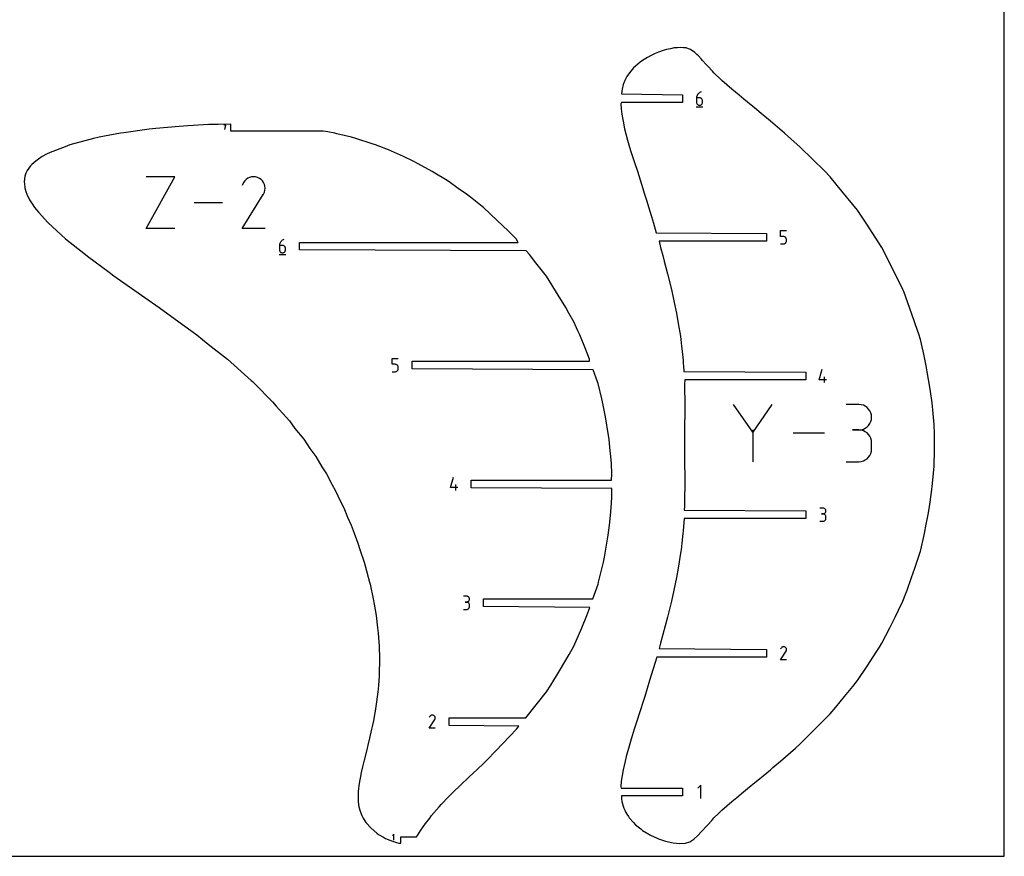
# Model space of a CAD drawing. Extents: x 0 to 600, y 0 to 1200.
# Tile 2 of 7: x 245 to 600, y 0 to 302. Entities that reach past the tile are written whole.
import ezdxf

# ---------------------------------------------------------------- set-up
doc = ezdxf.new("R2010")
doc.units = 0

msp = doc.modelspace()

# ---------------------------------------------------------------- linework, layer by layer
at = {"layer": 'annotation', "color": 1}
for p, q in [((489.1183, 273.712172), (489.094698, 273.38773)), ((489.094698, 273.38773), (489.094698, 271.792346)), ((490.160595, 273.38773), (489.094698, 273.38773)), ((489.187188, 274.023897), (489.1183, 273.712172)), ((489.298486, 274.31904), (489.187188, 274.023897)), ((489.449317, 274.593736), (489.298486, 274.31904)), ((489.636805, 274.844121), (489.449317, 274.593736)), ((489.858074, 275.066329), (489.636805, 274.844121)), ((490.110247, 275.256495), (489.858074, 275.066329)), ((490.390449, 275.410755), (490.110247, 275.256495)), ((490.352299, 273.370622), (490.160595, 273.38773)), ((490.532686, 273.321282), (490.352299, 273.370622)), ((490.695801, 275.525244), (490.390449, 275.410755)), ((490.698756, 273.242685), (490.532686, 273.321282)), ((490.695801, 275.525244), (490.695801, 275.525244)), ((490.847508, 273.137807), (490.698756, 273.242685)), ((488.961197, 270.125244), (491.361197, 270.125244)), ((489.094698, 271.792346), (489.094698, 271.792346)), ((489.094698, 271.792346), (489.111907, 271.6006)), ((489.111907, 271.6006), (489.161509, 271.420102)), ((489.161509, 271.420102), (489.240467, 271.253873)), ((489.240467, 271.253873), (489.345744, 271.104931)), ((489.345744, 271.104931), (489.474302, 270.976297)), ((489.474302, 270.976297), (489.623103, 270.870992)), ((489.623103, 270.870992), (489.789111, 270.792034)), ((489.789111, 270.792034), (489.969287, 270.742445)), ((489.969287, 270.742445), (490.160595, 270.725244)), ((490.160595, 270.725244), (490.352299, 270.742445)), ((490.160595, 270.725244), (490.160595, 270.725244)), ((490.352299, 270.742445), (490.532686, 270.792034)), ((490.532686, 270.792034), (490.698756, 270.870992)), ((490.698756, 270.870992), (490.847508, 270.976297)), ((490.975942, 273.009623), (490.847508, 273.137807)), ((490.847508, 270.976297), (490.975942, 271.104931)), ((491.081057, 272.861108), (490.975942, 273.009623)), ((490.975942, 271.104931), (491.081057, 271.253873)), ((491.159854, 272.695239), (491.081057, 272.861108)), ((491.081057, 271.253873), (491.159854, 271.420102)), ((491.209333, 272.51499), (491.159854, 272.695239)), ((491.159854, 271.420102), (491.209333, 271.6006)), ((491.226493, 272.323338), (491.209333, 272.51499)), ((491.209333, 271.6006), (491.226493, 271.792346)), ((491.226493, 271.792346), (491.226493, 272.323338)), ((491.226493, 272.323338), (491.226493, 272.323338)), ((319.45287, 263.615695), (318.734517, 263.615695)), ((319.093744, 262.000285), (319.45287, 263.615695)), ((319.45287, 262.896328), (319.093744, 262.896328)), ((290.708731, 226.27403), (301.079462, 244.951653)), ((301.079462, 244.951653), (290.708731, 244.951653)), ((328.724981, 244.885622), (328.041987, 244.702386)), ((329.431237, 244.951198), (328.724981, 244.885622)), ((330.144984, 244.895015), (329.431237, 244.951198)), ((330.85045, 244.712978), (330.144984, 244.895015)), ((325.858064, 242.874778), (325.313408, 241.829975)), ((326.290293, 243.487686), (325.858064, 242.874778)), ((326.808871, 243.999321), (326.290293, 243.487686)), ((327.398026, 244.405587), (326.808871, 243.999321)), ((328.041987, 244.702386), (327.398026, 244.405587)), ((331.531864, 244.400988), (330.85045, 244.712978)), ((332.141315, 243.968219), (331.531864, 244.400988)), ((331.531864, 244.400988), (331.531864, 244.400988)), ((332.650882, 243.448899), (332.141315, 243.968219)), ((333.056035, 242.858944), (332.650882, 243.448899)), ((333.352241, 242.21427), (333.056035, 242.858944)), ((333.534971, 241.530794), (333.352241, 242.21427)), ((333.599694, 240.824431), (333.534971, 241.530794)), ((325.301694, 226.273878), (332.966712, 238.613572)), ((332.966712, 238.613572), (332.975875, 238.624911)), ((332.966712, 238.613572), (332.966712, 238.613572)), ((332.975875, 238.624911), (332.984662, 238.636346)), ((332.984662, 238.636346), (332.993131, 238.647974)), ((332.993131, 238.647974), (333.00134, 238.659891)), ((333.00134, 238.659891), (333.009346, 238.672194)), ((333.009346, 238.672194), (333.017208, 238.684978)), ((333.017208, 238.684978), (333.024983, 238.698342)), ((333.024983, 238.698342), (333.032729, 238.71238)), ((333.032729, 238.71238), (333.040504, 238.727189)), ((333.040504, 238.727189), (333.356991, 239.406713)), ((333.040504, 238.727189), (333.040504, 238.727189)), ((333.356991, 239.406713), (333.541877, 240.111099)), ((333.541877, 240.111099), (333.599694, 240.824431)), ((318.297933, 235.612842), (308.085328, 235.612842)), ((301.079462, 226.27403), (290.708731, 226.27403)), ((333.596874, 226.273878), (325.301694, 226.273878)), ((519.338738, 223.401761), (519.338738, 225.539275)), ((519.338738, 225.539275), (521.470533, 225.539275)), ((338.822618, 220.540789), (338.799016, 220.216347)), ((338.799016, 220.216347), (338.799016, 218.620962)), ((339.864914, 220.216347), (338.799016, 220.216347)), ((338.891506, 220.852514), (338.822618, 220.540789)), ((339.002804, 221.147657), (338.891506, 220.852514)), ((339.153635, 221.422353), (339.002804, 221.147657)), ((339.341124, 221.672737), (339.153635, 221.422353)), ((339.562393, 221.894945), (339.341124, 221.672737)), ((339.814566, 222.085112), (339.562393, 221.894945)), ((340.094767, 222.239372), (339.814566, 222.085112)), ((340.056618, 220.199239), (339.864914, 220.216347)), ((340.237005, 220.149899), (340.056618, 220.199239)), ((340.40012, 222.353861), (340.094767, 222.239372)), ((340.403074, 220.071302), (340.237005, 220.149899)), ((340.40012, 222.353861), (340.40012, 222.353861)), ((340.551826, 219.966423), (340.403074, 220.071302)), ((520.404635, 223.401761), (519.338738, 223.401761)), ((519.338738, 220.739275), (520.404635, 220.739275)), ((520.596023, 223.384653), (520.404635, 223.401761)), ((520.404635, 220.739275), (520.595943, 220.756476)), ((520.404635, 220.739275), (520.404635, 220.739275)), ((520.595943, 220.756476), (520.77612, 220.806065)), ((520.776241, 223.335313), (520.596023, 223.384653)), ((520.77612, 220.806065), (520.942127, 220.885023)), ((520.942261, 223.256716), (520.776241, 223.335313)), ((520.942127, 220.885023), (521.090929, 220.990328)), ((521.091053, 223.151838), (520.942261, 223.256716)), ((521.090929, 220.990328), (521.219486, 221.118962)), ((521.219586, 223.023654), (521.091053, 223.151838)), ((521.219486, 221.118962), (521.324763, 221.267904)), ((521.32483, 222.875139), (521.219586, 223.023654)), ((521.324763, 221.267904), (521.403721, 221.434133)), ((521.403756, 222.70927), (521.32483, 222.875139)), ((521.403721, 221.434133), (521.453324, 221.614631)), ((521.453334, 222.529021), (521.403756, 222.70927)), ((521.453324, 221.614631), (521.470533, 221.806377)), ((521.470533, 222.337369), (521.453334, 222.529021)), ((521.470533, 221.806377), (521.470533, 222.337369)), ((521.470533, 222.337369), (521.470533, 222.337369)), ((338.665516, 216.953861), (341.065516, 216.953861)), ((338.799016, 218.620962), (338.799016, 218.620962)), ((338.799016, 218.620962), (338.816225, 218.429217)), ((338.816225, 218.429217), (338.865828, 218.248719)), ((338.865828, 218.248719), (338.944786, 218.082489)), ((338.944786, 218.082489), (339.050063, 217.933548)), ((339.050063, 217.933548), (339.17862, 217.804914)), ((339.17862, 217.804914), (339.327422, 217.699608)), ((339.327422, 217.699608), (339.493429, 217.620651)), ((339.493429, 217.620651), (339.673606, 217.571062)), ((339.673606, 217.571062), (339.864914, 217.553861)), ((339.864914, 217.553861), (340.056618, 217.571062)), ((339.864914, 217.553861), (339.864914, 217.553861)), ((340.056618, 217.571062), (340.237005, 217.620651)), ((340.237005, 217.620651), (340.403074, 217.699608)), ((340.403074, 217.699608), (340.551826, 217.804914)), ((340.68026, 219.838239), (340.551826, 219.966423)), ((340.551826, 217.804914), (340.68026, 217.933548)), ((340.785376, 219.689725), (340.68026, 219.838239)), ((340.68026, 217.933548), (340.785376, 218.082489)), ((340.864173, 219.523856), (340.785376, 219.689725)), ((340.785376, 218.082489), (340.864173, 218.248719)), ((340.913652, 219.343607), (340.864173, 219.523856)), ((340.864173, 218.248719), (340.913652, 218.429217)), ((340.930811, 219.151954), (340.913652, 219.343607)), ((340.913652, 218.429217), (340.930811, 218.620962)), ((340.930811, 218.620962), (340.930811, 219.151954)), ((340.930811, 219.151954), (340.930811, 219.151954)), ((379.455429, 177.362218), (379.455429, 179.499732)), ((379.455429, 179.499732), (381.587224, 179.499732)), ((380.521326, 177.362218), (379.455429, 177.362218)), ((379.455429, 174.699732), (380.521326, 174.699732)), ((380.712713, 177.34511), (380.521326, 177.362218)), ((380.521326, 174.699732), (380.712634, 174.716933)), ((380.521326, 174.699732), (380.521326, 174.699732)), ((380.712634, 174.716933), (380.892811, 174.766522)), ((380.892932, 177.29577), (380.712713, 177.34511)), ((380.892811, 174.766522), (381.058818, 174.845479)), ((381.058952, 177.217173), (380.892932, 177.29577)), ((381.058818, 174.845479), (381.20762, 174.950785)), ((381.207743, 177.112294), (381.058952, 177.217173)), ((381.20762, 174.950785), (381.336177, 175.079419)), ((381.336276, 176.98411), (381.207743, 177.112294)), ((381.336177, 175.079419), (381.441454, 175.22836)), ((381.441521, 176.835596), (381.336276, 176.98411)), ((381.441454, 175.22836), (381.520412, 175.39459)), ((381.520447, 176.669727), (381.441521, 176.835596)), ((381.520412, 175.39459), (381.570015, 175.575088)), ((381.570025, 176.489478), (381.520447, 176.669727)), ((381.570015, 175.575088), (381.587224, 175.766833)), ((381.587224, 176.297825), (381.570025, 176.489478)), ((381.587224, 175.766833), (381.587224, 176.297825)), ((381.587224, 176.297825), (381.587224, 176.297825)), ((533.304145, 171.820408), (534.368537, 175.553306)), ((535.96934, 171.820408), (533.304145, 171.820408)), ((535.170444, 170.753306), (535.170444, 172.885101)), ((509.315952, 152.936635), (502.422535, 162.905457)), ((516.208073, 162.905457), (509.315952, 152.936635)), ((547.597161, 162.880833), (543.00803, 162.880833)), ((548.422527, 162.806749), (547.597161, 162.880833)), ((549.199168, 162.593253), (548.422527, 162.806749)), ((549.914167, 162.253473), (549.199168, 162.593253)), ((550.554605, 161.800542), (549.914167, 162.253473)), ((551.107566, 161.24759), (550.554605, 161.800542)), ((551.560133, 160.607747), (551.107566, 161.24759)), ((551.899388, 159.894144), (551.560133, 160.607747)), ((552.112413, 159.119912), (551.899388, 159.894144)), ((551.560133, 155.979496), (551.899388, 156.695356)), ((551.899388, 156.695356), (552.112413, 157.472593)), ((552.186292, 158.298181), (552.112413, 159.119912)), ((552.112413, 157.472593), (552.186292, 158.298181)), ((552.186292, 158.298181), (552.186292, 158.298181)), ((509.315952, 153.738858), (509.315952, 142.238166)), ((547.597161, 153.70257), (545.299355, 153.70257)), ((545.299355, 153.70257), (547.597161, 153.70257)), ((547.597161, 153.70257), (548.422527, 153.776671)), ((548.422527, 153.628487), (547.597161, 153.70257)), ((547.597161, 153.70257), (547.597161, 153.70257)), ((548.422527, 153.776671), (549.199168, 153.990292)), ((549.199168, 153.41499), (548.422527, 153.628487)), ((549.199168, 153.990292), (549.914167, 154.330409)), ((549.914167, 153.075211), (549.199168, 153.41499)), ((549.914167, 154.330409), (550.554605, 154.783998)), ((550.554605, 152.62228), (549.914167, 153.075211)), ((550.554605, 154.783998), (551.107566, 155.338035)), ((551.107566, 152.069327), (550.554605, 152.62228)), ((551.107566, 155.338035), (551.560133, 155.979496)), ((535.260226, 152.571811), (523.960413, 152.571811)), ((551.560133, 151.429484), (551.107566, 152.069327)), ((551.899388, 150.715882), (551.560133, 151.429484)), ((552.112413, 149.941649), (551.899388, 150.715882)), ((552.186292, 149.119919), (552.112413, 149.941649)), ((552.186292, 146.822113), (552.186292, 149.119919)), ((552.186292, 149.119919), (552.186292, 149.119919)), ((551.899388, 145.225628), (552.112413, 146.000041)), ((552.112413, 146.000041), (552.186292, 146.822113)), ((543.00803, 142.239462), (547.597161, 142.239462)), ((547.597161, 142.239462), (548.422527, 142.313503)), ((547.597161, 142.239462), (547.597161, 142.239462)), ((548.422527, 142.313503), (549.199168, 142.526893)), ((549.199168, 142.526893), (549.914167, 142.866533)), ((549.914167, 142.866533), (550.554605, 143.319326)), ((550.554605, 143.319326), (551.107566, 143.872171)), ((551.107566, 143.872171), (551.560133, 144.511971)), ((551.560133, 144.511971), (551.899388, 145.225628)), ((400.454624, 132.912704), (401.519016, 136.645603)), ((403.119819, 132.912704), (400.454624, 132.912704)), ((402.320923, 131.845603), (402.320923, 133.977398)), ((534.644267, 125.561768), (533.57837, 125.561768)), ((534.835971, 125.544561), (534.644267, 125.561768)), ((535.016358, 125.494973), (534.835971, 125.544561)), ((535.182428, 125.416054), (535.016358, 125.494973)), ((535.33118, 125.310854), (535.182428, 125.416054)), ((535.459614, 125.182422), (535.33118, 125.310854)), ((535.564729, 125.033809), (535.459614, 125.182422)), ((535.643526, 124.868063), (535.564729, 125.033809)), ((535.693005, 124.688236), (535.643526, 124.868063)), ((535.643526, 124.125095), (535.693005, 124.30562)), ((535.710165, 124.497376), (535.693005, 124.688236)), ((535.693005, 124.30562), (535.710165, 124.497376)), ((535.710165, 124.497376), (535.710165, 124.497376)), ((533.57837, 120.767488), (534.644267, 120.767488)), ((534.644267, 123.429973), (534.110566, 123.429973)), ((534.110566, 123.429973), (534.644267, 123.429973)), ((534.644267, 123.429973), (534.835971, 123.447185)), ((534.835971, 123.412766), (534.644267, 123.429973)), ((534.644267, 123.429973), (534.644267, 123.429973)), ((534.644267, 120.767488), (534.835971, 120.784685)), ((534.644267, 120.767488), (534.644267, 120.767488)), ((534.835971, 123.447185), (535.016358, 123.496801)), ((535.016358, 123.363178), (534.835971, 123.412766)), ((534.835971, 120.784685), (535.016358, 120.834248)), ((535.016358, 123.496801), (535.182428, 123.575799)), ((535.182428, 123.284259), (535.016358, 123.363178)), ((535.016358, 120.834248), (535.182428, 120.913135)), ((535.182428, 123.575799), (535.33118, 123.681152)), ((535.33118, 123.179059), (535.182428, 123.284259)), ((535.182428, 120.913135), (535.33118, 121.018303)), ((535.33118, 123.681152), (535.459614, 123.809836)), ((535.459614, 123.050627), (535.33118, 123.179059)), ((535.33118, 121.018303), (535.459614, 121.14671)), ((535.459614, 123.809836), (535.564729, 123.958825)), ((535.564729, 122.902014), (535.459614, 123.050627)), ((535.459614, 121.14671), (535.564729, 121.295313)), ((535.564729, 123.958825), (535.643526, 124.125095)), ((535.643526, 122.736268), (535.564729, 122.902014)), ((535.564729, 121.295313), (535.643526, 121.461071)), ((535.693005, 122.556441), (535.643526, 122.736268)), ((535.643526, 121.461071), (535.693005, 121.640941)), ((535.710165, 122.365581), (535.693005, 122.556441)), ((535.693005, 121.640941), (535.710165, 121.83188)), ((535.710165, 121.83188), (535.710165, 122.365581)), ((535.710165, 122.365581), (535.710165, 122.365581)), ((406.187125, 93.785905), (405.121228, 93.785905)), ((406.378829, 93.768698), (406.187125, 93.785905)), ((406.559216, 93.71911), (406.378829, 93.768698)), ((406.725286, 93.640191), (406.559216, 93.71911)), ((406.874038, 93.53499), (406.725286, 93.640191)), ((407.002472, 93.406559), (406.874038, 93.53499)), ((407.107587, 93.257945), (407.002472, 93.406559)), ((407.186384, 93.0922), (407.107587, 93.257945)), ((407.107587, 92.182962), (407.186384, 92.349231)), ((407.235863, 92.912372), (407.186384, 93.0922)), ((407.186384, 92.349231), (407.235863, 92.529757)), ((407.253023, 92.721512), (407.235863, 92.912372)), ((407.235863, 92.529757), (407.253023, 92.721512)), ((407.253023, 92.721512), (407.253023, 92.721512)), ((405.121228, 88.991624), (406.187125, 88.991624)), ((406.187125, 91.65411), (405.653424, 91.65411)), ((405.653424, 91.65411), (406.187125, 91.65411)), ((406.187125, 91.65411), (406.378829, 91.671321)), ((406.378829, 91.636903), (406.187125, 91.65411)), ((406.187125, 91.65411), (406.187125, 91.65411)), ((406.187125, 88.991624), (406.378829, 89.008821)), ((406.187125, 88.991624), (406.187125, 88.991624)), ((406.378829, 91.671321), (406.559216, 91.720938)), ((406.559216, 91.587315), (406.378829, 91.636903)), ((406.378829, 89.008821), (406.559216, 89.058384)), ((406.559216, 91.720938), (406.725286, 91.799935)), ((406.725286, 91.508396), (406.559216, 91.587315)), ((406.559216, 89.058384), (406.725286, 89.137271)), ((406.725286, 91.799935), (406.874038, 91.905289)), ((406.874038, 91.403196), (406.725286, 91.508396)), ((406.725286, 89.137271), (406.874038, 89.242439)), ((406.874038, 91.905289), (407.002472, 92.033972)), ((407.002472, 91.274764), (406.874038, 91.403196)), ((406.874038, 89.242439), (407.002472, 89.370846)), ((407.002472, 92.033972), (407.107587, 92.182962)), ((407.107587, 91.12615), (407.002472, 91.274764)), ((407.002472, 89.370846), (407.107587, 89.51945)), ((407.186384, 90.960405), (407.107587, 91.12615)), ((407.107587, 89.51945), (407.186384, 89.685208)), ((407.235863, 90.780577), (407.186384, 90.960405)), ((407.186384, 89.685208), (407.235863, 89.865077)), ((407.253023, 90.589718), (407.235863, 90.780577)), ((407.235863, 89.865077), (407.253023, 90.056016)), ((407.253023, 90.056016), (407.253023, 90.589718)), ((407.253023, 90.589718), (407.253023, 90.589718)), ((519.542858, 75.047628), (519.402885, 74.779122)), ((519.653937, 75.20514), (519.542858, 75.047628)), ((519.787208, 75.336626), (519.653937, 75.20514)), ((519.938616, 75.441033), (519.787208, 75.336626)), ((520.104108, 75.517308), (519.938616, 75.441033)), ((520.279632, 75.564399), (520.104108, 75.517308)), ((520.461135, 75.581251), (520.279632, 75.564399)), ((520.644562, 75.566813), (520.461135, 75.581251)), ((520.825861, 75.52003), (520.644562, 75.566813)), ((521.000979, 75.439852), (520.825861, 75.52003)), ((521.157603, 75.328633), (521.000979, 75.439852)), ((521.000979, 75.439852), (521.000979, 75.439852)), ((521.288558, 75.195172), (521.157603, 75.328633)), ((521.392679, 75.043558), (521.288558, 75.195172)), ((521.468801, 74.877882), (521.392679, 75.043558)), ((521.515762, 74.702235), (521.468801, 74.877882)), ((521.532395, 74.520705), (521.515762, 74.702235)), ((521.517536, 74.337384), (521.532395, 74.520705)), ((519.399875, 70.781329), (521.369723, 73.952532)), ((521.369723, 73.952532), (521.372078, 73.955446)), ((521.369723, 73.952532), (521.369723, 73.952532)), ((521.372078, 73.955446), (521.374337, 73.958385)), ((521.374337, 73.958385), (521.376513, 73.961373)), ((521.376513, 73.961373), (521.378623, 73.964435)), ((521.378623, 73.964435), (521.38068, 73.967597)), ((521.38068, 73.967597), (521.382701, 73.970883)), ((521.382701, 73.970883), (521.384699, 73.974317)), ((521.384699, 73.974317), (521.386689, 73.977925)), ((521.386689, 73.977925), (521.388687, 73.98173)), ((521.388687, 73.98173), (521.470022, 74.156363)), ((521.388687, 73.98173), (521.388687, 73.98173)), ((521.470022, 74.156363), (521.517536, 74.337384)), ((521.53167, 70.781329), (519.399875, 70.781329)), ((392.916391, 50.403604), (392.776419, 50.135098)), ((393.027471, 50.561116), (392.916391, 50.403604)), ((393.160741, 50.692603), (393.027471, 50.561116)), ((393.312149, 50.79701), (393.160741, 50.692603)), ((393.477642, 50.873285), (393.312149, 50.79701)), ((393.653166, 50.920375), (393.477642, 50.873285)), ((393.834668, 50.937227), (393.653166, 50.920375)), ((394.018095, 50.922789), (393.834668, 50.937227)), ((394.199395, 50.876007), (394.018095, 50.922789)), ((394.374512, 50.795828), (394.199395, 50.876007)), ((394.531136, 50.68461), (394.374512, 50.795828)), ((394.374512, 50.795828), (394.374512, 50.795828)), ((394.662091, 50.551149), (394.531136, 50.68461)), ((394.766212, 50.399535), (394.662091, 50.551149)), ((394.842335, 50.233859), (394.766212, 50.399535)), ((394.889295, 50.058211), (394.842335, 50.233859)), ((394.843555, 49.512339), (394.89107, 49.693361)), ((394.905928, 49.876681), (394.889295, 50.058211)), ((394.89107, 49.693361), (394.905928, 49.876681)), ((392.773409, 46.137305), (394.743257, 49.308508)), ((394.905203, 46.137305), (392.773409, 46.137305)), ((394.743257, 49.308508), (394.745612, 49.311422)), ((394.743257, 49.308508), (394.743257, 49.308508)), ((394.745612, 49.311422), (394.74787, 49.314361)), ((394.74787, 49.314361), (394.750046, 49.317349)), ((394.750046, 49.317349), (394.752156, 49.320412)), ((394.752156, 49.320412), (394.754214, 49.323574)), ((394.754214, 49.323574), (394.756234, 49.326859)), ((394.756234, 49.326859), (394.758232, 49.330293)), ((394.758232, 49.330293), (394.760223, 49.333901)), ((394.760223, 49.333901), (394.762221, 49.337707)), ((394.762221, 49.337707), (394.843555, 49.512339)), ((394.762221, 49.337707), (394.762221, 49.337707)), ((490.670293, 25.595399), (489.603191, 24.527997)), ((490.670293, 20.795399), (490.670293, 25.595399)), ((379.943755, 7.93366), (379.476701, 7.466474)), ((379.943755, 5.832771), (379.943755, 7.93366))]:
    msp.add_line(p, q, dxfattribs=at)
at = {"layer": 'boundary', "color": 5}
for p, q in [((479.762368, 291.145967), (478.302302, 290.828807)), ((481.003643, 291.396479), (479.762368, 291.145967)), ((482.260632, 291.501181), (481.003643, 291.396479)), ((483.369808, 291.586507), (482.260632, 291.501181)), ((484.394189, 291.481604), (483.369808, 291.586507)), ((485.305034, 291.396479), (484.394189, 291.481604)), ((486.167184, 291.077386), (485.305034, 291.396479)), ((486.911475, 290.828806), (486.167184, 291.077386)), ((471.38537, 287.959479), (469.644484, 286.896262)), ((472.476612, 288.575067), (471.38537, 287.959479)), ((474.184589, 289.362127), (472.476612, 288.575067)), ((475.41132, 289.88713), (474.184589, 289.362127)), ((477.022525, 290.42861), (475.41132, 289.88713)), ((478.302302, 290.828807), (477.022525, 290.42861)), ((487.705497, 290.281249), (486.911475, 290.828806)), ((488.341233, 289.88713), (487.705497, 290.281249)), ((489.166269, 289.086016), (488.341233, 289.88713)), ((489.747058, 288.575066), (489.166269, 289.086016)), ((490.716453, 287.483768), (489.747058, 288.575066)), ((491.282455, 286.896261), (490.716453, 287.483768)), ((466.416249, 284.198457), (464.87508, 282.45287)), ((467.061609, 284.854304), (466.416249, 284.198457)), ((468.754931, 286.233762), (467.061609, 284.854304)), ((469.644484, 286.896262), (468.754931, 286.233762)), ((492.533901, 285.465503), (491.282455, 286.896261)), ((493.101753, 284.854303), (492.533901, 285.465503)), ((494.809015, 283.020746), (493.101753, 284.854303)), ((463.976523, 281.118473), (463.232403, 279.695554)), ((464.87508, 282.45287), (463.976523, 281.118473)), ((495.360269, 282.45287), (494.809015, 283.020746)), ((497.747039, 280.136976), (495.360269, 282.45287)), ((462.656802, 278.184723), (462.246032, 276.587109)), ((463.232403, 279.695554), (462.656802, 278.184723)), ((498.214477, 279.695554), (497.747039, 280.136976)), ((501.77481, 276.587109), (498.214477, 279.695554)), ((462.246032, 276.587109), (461.991901, 274.904026)), ((461.991901, 274.904026), (484.034197, 274.498244)), ((484.034197, 274.498244), (484.034197, 271.752244)), ((504.450534, 274.383695), (501.77481, 276.587109)), ((506.169277, 272.93002), (504.450534, 274.383695)), ((461.99507, 271.752244), (461.856135, 271.201557)), ((461.856135, 271.201557), (461.948358, 269.508076)), ((484.034197, 271.752244), (461.99507, 271.752244)), ((510.651232, 269.216756), (506.169277, 272.93002)), ((461.948358, 269.508076), (462.1579, 267.579021)), ((462.1579, 267.579021), (462.467402, 265.586878)), ((511.600257, 268.425426), (510.651232, 269.216756)), ((515.718802, 265.000906), (511.600257, 268.425426)), ((302.597093, 263.139311), (294.236473, 262.331555)), ((305.722244, 263.319646), (302.597093, 263.139311)), ((313.337428, 263.763911), (305.722244, 263.319646)), ((316.722933, 263.831683), (313.337428, 263.763911)), ((321.240208, 263.92315), (316.722933, 263.831683)), ((321.240208, 261.43499), (321.240208, 263.92315)), ((462.467402, 265.586878), (462.589124, 265.000905)), ((462.589124, 265.000905), (463.162224, 262.205564)), ((520.733231, 260.62958), (515.718802, 265.000906)), ((273.768392, 259.19211), (271.79155, 258.801213)), ((281.454457, 260.659549), (273.768392, 259.19211)), ((282.665113, 260.826172), (281.454457, 260.659549)), ((291.847498, 262.10319), (282.665113, 260.826172)), ((294.236473, 262.331555), (291.847498, 262.10319)), ((354.540553, 261.43499), (321.240208, 261.43499)), ((356.182855, 261.13499), (354.540553, 261.43499)), ((358.785584, 260.659549), (356.182855, 261.13499)), ((359.491885, 260.487236), (358.785584, 260.659549)), ((364.734246, 259.19211), (359.491885, 260.487236)), ((366.273588, 258.801213), (364.734246, 259.19211)), ((463.162224, 262.205564), (463.614268, 260.465606)), ((463.614268, 260.465606), (464.202031, 258.181053)), ((526.483543, 255.621456), (520.733231, 260.62958)), ((261.500711, 255.804728), (256.19165, 253.768781)), ((263.261384, 256.488578), (261.500711, 255.804728)), ((271.79155, 258.801213), (263.261384, 256.488578)), ((372.235546, 256.874715), (366.273588, 258.801213)), ((373.412972, 256.488578), (372.235546, 256.874715)), ((378.02816, 254.667536), (373.412972, 256.488578)), ((464.202031, 258.181053), (464.985538, 255.621456)), ((464.985538, 255.621456), (465.448128, 254.026312)), ((535.319311, 246.937516), (526.483543, 255.621456)), ((253.315518, 252.257476), (251.904072, 251.294742)), ((254.885094, 253.076453), (253.315518, 252.257476)), ((256.19165, 253.768781), (254.885094, 253.076453)), ((380.275016, 253.768781), (378.02816, 254.667536)), ((383.529749, 252.254145), (380.275016, 253.768781)), ((386.944422, 250.645929), (383.529749, 252.254145)), ((465.448128, 254.026312), (466.626648, 250.479083)), ((249.089618, 248.934811), (247.873615, 247.266632)), ((249.554848, 249.359796), (249.089618, 248.934811)), ((250.936959, 250.645929), (249.554848, 249.359796)), ((251.904072, 251.294742), (250.936959, 250.645929)), ((388.785163, 249.663076), (386.944422, 250.645929)), ((393.825034, 246.923975), (388.785163, 249.663076)), ((466.626648, 250.479083), (466.842903, 249.773087)), ((466.842903, 249.773087), (467.810509, 246.937516)), ((246.999202, 245.182754), (246.760705, 243.115033)), ((247.425918, 246.322139), (246.999202, 245.182754)), ((247.873615, 247.266632), (247.425918, 246.322139)), ((394.814186, 246.322138), (393.825034, 246.923975)), ((398.641237, 243.924234), (394.814186, 246.322138)), ((467.810509, 246.937516), (468.287327, 245.368697)), ((468.287327, 245.368697), (469.699541, 240.751775)), ((537.240558, 244.982819), (535.319311, 246.937516)), ((539.822082, 241.825865), (537.240558, 244.982819)), ((246.760705, 243.115033), (246.849516, 242.372435)), ((246.849516, 242.372435), (247.007775, 240.950324)), ((399.920579, 243.115032), (398.641237, 243.924234)), ((403.238521, 240.788324), (399.920579, 243.115032)), ((547.121193, 232.899762), (539.822082, 241.825865)), ((247.007775, 240.950324), (247.434364, 239.614627)), ((247.434364, 239.614627), (247.724251, 238.690148)), ((247.724251, 238.690148), (248.736544, 236.654317)), ((406.209261, 238.690148), (403.238521, 240.788324)), ((407.62634, 237.584993), (406.209261, 238.690148)), ((469.699541, 240.751775), (470.26082, 239.07643)), ((470.26082, 239.07643), (471.143379, 236.124515)), ((248.736544, 236.654317), (249.62366, 235.223194)), ((249.62366, 235.223194), (250.560978, 233.839785)), ((410.639356, 235.223193), (407.62634, 237.584993)), ((411.799091, 234.282516), (410.639356, 235.223193)), ((412.341566, 233.839786), (411.799091, 234.282516)), ((471.143379, 236.124515), (472.192131, 232.899762)), ((250.560978, 233.839785), (251.985814, 232.211297)), ((251.985814, 232.211297), (255.249891, 228.483154)), ((417.23171, 229.232647), (412.341566, 233.839786)), ((472.192131, 232.899762), (472.836947, 230.683422)), ((472.836947, 230.683422), (473.603362, 228.238293)), ((550.240761, 228.238293), (547.121193, 232.899762)), ((255.249891, 228.483154), (258.493903, 225.509574)), ((421.166655, 225.509567), (417.23171, 229.232647)), ((473.603362, 228.238293), (474.543468, 224.812274)), ((555.886954, 219.432999), (550.240761, 228.238293)), ((258.493903, 225.509574), (261.631753, 222.646736)), ((422.491196, 224.207695), (421.166655, 225.509567)), ((424.071079, 222.646736), (422.491196, 224.207695)), ((474.543468, 224.812274), (514.278237, 224.512275)), ((514.278237, 224.512275), (514.278237, 221.766275)), ((261.631753, 222.646736), (268.846935, 216.897238)), ((345.992516, 218.580861), (345.992516, 221.326861)), ((345.992516, 221.326861), (424.777817, 221.326861)), ((424.777817, 221.326861), (424.071079, 222.646736)), ((514.278237, 221.766275), (475.666825, 221.766275)), ((475.666825, 221.766275), (476.137011, 219.432999)), ((268.846935, 216.897238), (269.6047, 216.291668)), ((427.727749, 218.280861), (345.992516, 218.580861)), ((428.885751, 216.897233), (427.727749, 218.280861)), ((431.213802, 213.986468), (428.885751, 216.897233)), ((476.137011, 219.432999), (476.882061, 216.598843)), ((476.882061, 216.598843), (477.459719, 214.528827)), ((558.431534, 214.528826), (555.886954, 219.432999)), ((269.6047, 216.291668), (277.469038, 210.528615)), ((435.042784, 209.171919), (431.213802, 213.986468)), ((477.459719, 214.528827), (478.572843, 209.94055)), ((563.458507, 204.321355), (558.431534, 214.528826)), ((277.469038, 210.528615), (279.154129, 209.295033)), ((478.572843, 209.94055), (480.054083, 204.321355)), ((279.154129, 209.295033), (290.309567, 201.425328)), ((439.270891, 202.274923), (435.042784, 209.171919)), ((441.992079, 197.836058), (439.270891, 202.274923)), ((480.054083, 204.321355), (481.037466, 199.659141)), ((563.735777, 203.587301), (563.458507, 204.321355)), ((566.73091, 195.3786), (563.735777, 203.587301)), ((290.309567, 201.425328), (295.463566, 197.836057)), ((481.037466, 199.659141), (481.869379, 195.817383)), ((295.463566, 197.836057), (302.536944, 192.700593)), ((443.101963, 195.836464), (441.992079, 197.836058)), ((444.842545, 192.700593), (443.101963, 195.836464)), ((481.869379, 195.817383), (482.631877, 191.328698)), ((568.685096, 189.595302), (566.73091, 195.3786)), ((302.536944, 192.700593), (308.960285, 187.963327)), ((446.343516, 189.396347), (444.842545, 192.700593)), ((446.994473, 187.963327), (446.343516, 189.396347)), ((482.631877, 191.328698), (483.15109, 188.251516)), ((483.15109, 188.251516), (483.263012, 187.431718)), ((569.139164, 188.251516), (568.685096, 189.595302)), ((569.756463, 186.250372), (569.139164, 188.251516)), ((308.960285, 187.963327), (313.049095, 184.610967)), ((313.049095, 184.610967), (320.008379, 179.174763)), ((449.020611, 182.958526), (446.994473, 187.963327)), ((483.263012, 187.431718), (483.426004, 186.250372)), ((483.426004, 186.250372), (483.706306, 183.946493)), ((570.714506, 182.136477), (569.756463, 186.250372)), ((450.552426, 179.174762), (449.020611, 182.958526)), ((483.706306, 183.946493), (483.921723, 182.136476)), ((483.921723, 182.136476), (484.051221, 180.740295)), ((570.942204, 181.050188), (570.714506, 182.136477)), ((571.84112, 176.761701), (570.942204, 181.050188)), ((320.008379, 179.174763), (328.586401, 171.562096)), ((386.648928, 175.726732), (386.648929, 178.472732)), ((386.648929, 178.472732), (450.546972, 178.472732)), ((450.546972, 178.472732), (450.552426, 179.174762)), ((484.051221, 180.740295), (484.215955, 178.923963)), ((484.215955, 178.923963), (484.32564, 177.573356)), ((484.32564, 177.573356), (484.388017, 176.761702)), ((451.877621, 175.426734), (386.648928, 175.726732)), ((453.425802, 171.020911), (451.877621, 175.426734)), ((484.388017, 176.761702), (484.497, 174.826306)), ((484.497, 174.826306), (528.510345, 174.526306)), ((528.510345, 174.526306), (528.510345, 171.780306)), ((572.238741, 174.617295), (571.84112, 176.761701)), ((572.7353, 171.939299), (572.238741, 174.617295)), ((328.586401, 171.562096), (329.019212, 171.201585)), ((329.019212, 171.201585), (329.833907, 170.413549)), ((329.833907, 170.413549), (336.315519, 163.845102)), ((453.608308, 170.413549), (453.425802, 171.020911)), ((454.939563, 164.9384), (453.608308, 170.413549)), ((484.815449, 171.780306), (484.715804, 170.040931)), ((528.510345, 171.780306), (484.815449, 171.780306)), ((573.187761, 169.117618), (572.7353, 171.939299)), ((484.715804, 170.040931), (484.765204, 168.217929)), ((484.765204, 168.217929), (484.781373, 167.533759)), ((484.781373, 167.533759), (484.81001, 165.095593)), ((573.441736, 167.53376), (573.187761, 169.117618)), ((573.8791, 164.279687), (573.441736, 167.53376)), ((336.315519, 163.845102), (337.55659, 162.277839)), ((455.205394, 163.845102), (454.939563, 164.9384)), ((456.169031, 158.995527), (455.205394, 163.845102)), ((484.81001, 165.095593), (484.825597, 163.443246)), ((484.825597, 163.443246), (484.826776, 162.024488)), ((573.991521, 163.443245), (573.8791, 164.279687)), ((574.4062, 159.587926), (573.991521, 163.443245)), ((337.55659, 162.277839), (342.396876, 156.952199)), ((484.826776, 162.024488), (484.825396, 159.587926)), ((342.396876, 156.952199), (344.315679, 154.257533)), ((456.575051, 156.9522), (456.169031, 158.995527)), ((457.153177, 153.166893), (456.575051, 156.9522)), ((484.821945, 158.966914), (484.802701, 155.902245)), ((484.825396, 159.587926), (484.821945, 158.966914)), ((574.710073, 155.710282), (574.4062, 159.587926)), ((344.315679, 154.257533), (347.524357, 150.399553)), ((457.575829, 150.399553), (457.153177, 153.166893)), ((484.773077, 152.626585), (484.754234, 149.264414)), ((484.802701, 155.902245), (484.773077, 152.626585)), ((574.832122, 152.247588), (574.710073, 155.710282)), ((347.524357, 150.399553), (349.678202, 147.027445)), ((457.893593, 147.377847), (457.575829, 150.399553)), ((484.754234, 149.264414), (484.759331, 145.728275)), ((574.882618, 148.702484), (574.832122, 152.247588)), ((349.678202, 147.027445), (351.900915, 144.082759)), ((458.240108, 144.08276), (457.893593, 147.377847)), ((484.759331, 145.728275), (484.787847, 141.930233)), ((574.858122, 145.217), (574.882618, 148.702484)), ((351.900915, 144.082759), (354.026142, 140.363479)), ((458.381902, 141.548745), (458.240108, 144.08276)), ((574.761759, 141.73893), (574.858122, 145.217)), ((354.026142, 140.363479), (355.68852, 137.908375)), ((458.585599, 137.908375), (458.381902, 141.548745)), ((484.787847, 141.930233), (484.79961, 140.659652)), ((484.79961, 140.659652), (484.817946, 138.139827)), ((574.537689, 138.139827), (574.710073, 140.659652)), ((574.710073, 140.659652), (574.761759, 141.73893)), ((355.68852, 137.908375), (357.627334, 134.099008)), ((407.914824, 132.872602), (407.914823, 135.618603)), ((407.914823, 135.618603), (458.448228, 135.618602)), ((458.448228, 135.618602), (458.585599, 137.908375)), ((484.817946, 138.139827), (484.819288, 137.594748)), ((484.819288, 137.594748), (484.829504, 134.359628)), ((574.172654, 134.359629), (574.537689, 138.139827)), ((357.627334, 134.099008), (359.007205, 131.787375)), ((359.007205, 131.787375), (360.677003, 128.099744)), ((458.613032, 132.572603), (407.914824, 132.872602)), ((458.506846, 129.386884), (458.617069, 131.787375)), ((458.617069, 131.787375), (458.613032, 132.572603)), ((484.81715, 132.437202), (484.806029, 130.37183)), ((484.829504, 134.359628), (484.81715, 132.437202)), ((573.67906, 130.37183), (573.795224, 131.310334)), ((573.795224, 131.310334), (574.172654, 134.359629)), ((360.677003, 128.099744), (361.957954, 125.630754)), ((458.334377, 125.630754), (458.506846, 129.386884)), ((484.806029, 130.37183), (484.72226, 126.111709)), ((573.268866, 127.638635), (573.67906, 130.37183)), ((361.957954, 125.630754), (363.324212, 122.252183)), ((458.065588, 122.814768), (458.334377, 125.630754)), ((484.72226, 126.111709), (484.664453, 124.840337)), ((484.664453, 124.840337), (528.517869, 124.540337)), ((528.517869, 124.540337), (528.517869, 121.794337)), ((572.630848, 123.780766), (573.038412, 126.103081)), ((573.038412, 126.103081), (573.268866, 127.638635)), ((363.324212, 122.252183), (364.628062, 119.349688)), ((457.734838, 119.349688), (458.065588, 122.814768)), ((484.659509, 121.794337), (484.220458, 117.282727)), ((528.517869, 121.794337), (484.659509, 121.794337)), ((571.866816, 119.676867), (572.223815, 121.461473)), ((572.223815, 121.461473), (572.630848, 123.780766)), ((364.628062, 119.349688), (365.670108, 116.461761)), ((457.21362, 115.713574), (457.734838, 119.349688)), ((484.220458, 117.282727), (484.143022, 116.326729)), ((571.196645, 116.326732), (571.866816, 119.676867)), ((365.670108, 116.461761), (367.064878, 112.852107)), ((456.803447, 112.852107), (457.21362, 115.713574)), ((484.143022, 116.326729), (483.771739, 112.911677)), ((569.901066, 110.534802), (570.956816, 115.254566)), ((570.956816, 115.254566), (571.196645, 116.326732)), ((367.064878, 112.852107), (367.769648, 110.647093)), ((367.769648, 110.647093), (369.2844, 106.03639)), ((455.859257, 107.873088), (456.803447, 112.852107)), ((483.513986, 110.534801), (483.432424, 109.947857)), ((483.771739, 112.911677), (483.513986, 110.534801)), ((569.756463, 109.947858), (569.901066, 110.534802)), ((455.510956, 106.03639), (455.859257, 107.873088)), ((483.432424, 109.947857), (482.483596, 103.85242)), ((568.364983, 105.683914), (569.756463, 109.947858)), ((369.2844, 106.03639), (369.647976, 104.732983)), ((369.647976, 104.732983), (371.279688, 98.783728)), ((453.811095, 98.783727), (455.510956, 106.03639)), ((482.483596, 103.85242), (481.85771, 100.476883)), ((566.583513, 100.512721), (567.767299, 103.852419)), ((567.767299, 103.852419), (568.364983, 105.683914)), ((481.85771, 100.476883), (480.939048, 95.933926)), ((564.960516, 95.933927), (566.583513, 100.512721)), ((371.279688, 98.783728), (371.444477, 98.053292)), ((371.444477, 98.053292), (372.575787, 92.796569)), ((451.749041, 92.764474), (453.608307, 98.053292)), ((453.608307, 98.053292), (453.811095, 98.783727)), ((480.939048, 95.933926), (480.041357, 91.976638)), ((564.498023, 94.715415), (564.960516, 95.933927)), ((372.575787, 92.796569), (372.91887, 90.948041)), ((412.314727, 92.764473), (451.749041, 92.764474)), ((412.314727, 90.018474), (412.314727, 92.764473)), ((563.458507, 91.976637), (564.498023, 94.715415)), ((372.91887, 90.948041), (373.59309, 86.755776)), ((450.685143, 89.718474), (412.314727, 90.018474)), ((449.515477, 86.755278), (450.685143, 89.718474)), ((480.041357, 91.976638), (478.627978, 86.250136)), ((560.704865, 86.250136), (561.892926, 88.720839)), ((561.892926, 88.720839), (563.458507, 91.976637)), ((373.59309, 86.755776), (374.149448, 82.341365)), ((447.773168, 82.341364), (449.515477, 86.755278)), ((478.627978, 86.250136), (476.144048, 76.780243)), ((558.751878, 82.411422), (560.704865, 86.250136)), ((374.149448, 82.341365), (374.357933, 80.392653)), ((444.842545, 75.748649), (447.773168, 82.341364)), ((555.886955, 76.780244), (558.751878, 82.411422)), ((374.357933, 80.392653), (374.686803, 75.748649)), ((374.686803, 75.748649), (374.770442, 74.331946)), ((443.192873, 72.711502), (444.842545, 75.748649)), ((476.144048, 76.780243), (475.599366, 74.854368)), ((475.599366, 74.854368), (514.339375, 74.554368)), ((514.339375, 74.554368), (514.339375, 71.808368)), ((554.106836, 73.949023), (555.045306, 75.441628)), ((555.045306, 75.441628), (555.886955, 76.780244)), ((374.770442, 74.331946), (374.818637, 72.7115)), ((374.818637, 72.7115), (374.82301, 69.632472)), ((439.661976, 66.842742), (443.192873, 72.711502)), ((474.765712, 71.808368), (472.191534, 63.341745)), ((514.339375, 71.808368), (474.765712, 71.808368)), ((550.573832, 68.584368), (554.106836, 73.949023)), ((374.82301, 69.632472), (374.755294, 67.058395)), ((547.121193, 63.341745), (550.573832, 68.584368)), ((374.683087, 64.916895), (374.47594, 61.705856)), ((374.755294, 67.058395), (374.683087, 64.916895)), ((436.571404, 61.705855), (439.661976, 66.842742)), ((374.47594, 61.705856), (374.34207, 60.215268)), ((434.96191, 59.256953), (436.571404, 61.705855)), ((472.191534, 63.341745), (470.447929, 57.555647)), ((542.465083, 57.555659), (545.365358, 61.159792)), ((545.365358, 61.159792), (547.121193, 63.341745)), ((374.23074, 59.256953), (373.777485, 55.73382)), ((374.34207, 60.215268), (374.23074, 59.256953)), ((427.580278, 49.910344), (434.96191, 59.256953)), ((470.236357, 56.895061), (468.391943, 51.303262)), ((470.447929, 57.555647), (470.236357, 56.895061)), ((539.298184, 53.765704), (542.465083, 57.555659)), ((373.777485, 55.73382), (373.230771, 52.263844)), ((537.240558, 51.303262), (539.298184, 53.765704)), ((373.058733, 51.172559), (372.613324, 48.810072)), ((373.230771, 52.263844), (373.058733, 51.172559)), ((399.966908, 47.164344), (399.966908, 49.910345)), ((399.966908, 49.910345), (427.580278, 49.910344)), ((468.391943, 51.303262), (467.711381, 49.120586)), ((532.37089, 46.454505), (537.240558, 51.303262)), ((372.183153, 46.776614), (371.967828, 45.866893)), ((372.613324, 48.810072), (372.183153, 46.776614)), ((425.056779, 46.864345), (399.966908, 47.164344)), ((424.2086, 45.866893), (425.056779, 46.864345)), ((467.711381, 49.120586), (466.602044, 45.802938)), ((526.483575, 40.593947), (532.37089, 46.454505)), ((371.226641, 42.586717), (370.592404, 40.072707)), ((371.967828, 45.866893), (371.226641, 42.586717)), ((416.703362, 38.021503), (424.2086, 45.866893)), ((466.602044, 45.802938), (465.52443, 42.194653)), ((370.592404, 40.072707), (370.229066, 38.42724)), ((465.001488, 40.593948), (463.766949, 36.00438)), ((465.52443, 42.194653), (465.001488, 40.593948)), ((524.714417, 39.030148), (526.483575, 40.593947)), ((370.229066, 38.42724), (369.292601, 34.647936)), ((413.476061, 34.647935), (416.703362, 38.021503)), ((463.766949, 36.00438), (463.358063, 34.263098)), ((519.312295, 34.263091), (524.714417, 39.030148)), ((368.739798, 32.283474), (368.274351, 30.225401)), ((368.977824, 33.246928), (368.739798, 32.283474)), ((369.292601, 34.647936), (368.977824, 33.246928)), ((408.447668, 29.820557), (412.079021, 33.246934)), ((412.079021, 33.246934), (413.476061, 34.647935)), ((463.358063, 34.263098), (462.620465, 31.186612)), ((515.719163, 31.186612), (516.637363, 31.971436)), ((516.637363, 31.971436), (519.312295, 34.263091)), ((368.274351, 30.225401), (367.871198, 28.223351)), ((403.820576, 25.447457), (407.294944, 28.731109)), ((407.294944, 28.731109), (408.447668, 29.820557)), ((462.233885, 29.074523), (461.961198, 27.042249)), ((462.620465, 31.186612), (462.233885, 29.074523)), ((511.760376, 27.94627), (515.719163, 31.186612)), ((367.403529, 25.447457), (367.303981, 24.401165)), ((367.543267, 26.280805), (367.403529, 25.447457)), ((367.737452, 27.586826), (367.543267, 26.280805)), ((367.871198, 28.223351), (367.737452, 27.586826)), ((401.6323, 23.314808), (403.820576, 25.447457)), ((461.961198, 27.042249), (461.811087, 25.091098)), ((461.811087, 25.091098), (461.965254, 24.568399)), ((507.50439, 24.474067), (510.650791, 27.042249)), ((510.650791, 27.042249), (511.760376, 27.94627)), ((367.167242, 22.587694), (367.114557, 21.457765)), ((367.114557, 21.457765), (367.147386, 20.843594)), ((367.190509, 23.403931), (367.167242, 22.587694)), ((367.303981, 24.401165), (367.190509, 23.403931)), ((397.101478, 18.705379), (399.726813, 21.457765)), ((399.726813, 21.457765), (401.6323, 23.314808)), ((461.965254, 24.568399), (484.010194, 24.568399)), ((462.05634, 21.822399), (462.054853, 20.705363)), ((484.010194, 21.822399), (462.05634, 21.822399)), ((484.010194, 24.568399), (484.010194, 21.822399)), ((503.561575, 21.217479), (505.959558, 23.222362)), ((505.959558, 23.222362), (507.50439, 24.474067)), ((367.147386, 20.843594), (367.191845, 19.610431)), ((367.191845, 19.610431), (367.43855, 17.863437)), ((367.43855, 17.863437), (367.865099, 16.218101)), ((393.618797, 14.675115), (396.298403, 17.863437)), ((396.298403, 17.863437), (397.101478, 18.705379)), ((462.054853, 20.705363), (462.180695, 19.737391)), ((462.180695, 19.737391), (462.411708, 18.961995)), ((462.411708, 18.961995), (462.60477, 18.123755)), ((462.60477, 18.123755), (462.941331, 17.320294)), ((498.211118, 16.597754), (500.04296, 18.199532)), ((500.04296, 18.199532), (501.771112, 19.737391)), ((501.771112, 19.737391), (503.561575, 21.217479)), ((367.865099, 16.218101), (368.458944, 14.675115)), ((368.458944, 14.675115), (368.972407, 13.794142)), ((392.971017, 13.794142), (393.618797, 14.675115)), ((462.941331, 17.320294), (463.192827, 16.597754)), ((463.192827, 16.597754), (463.648729, 15.780333)), ((463.648729, 15.780333), (463.948461, 15.160567)), ((463.948461, 15.160567), (464.525693, 14.34183)), ((464.525693, 14.34183), (464.857516, 13.812776)), ((495.358097, 13.812776), (497.045941, 15.441695)), ((497.045941, 15.441695), (498.211118, 16.597754)), ((368.972407, 13.794142), (369.95632, 12.1855)), ((369.95632, 12.1855), (371.795699, 10.117298)), ((389.772401, 9.38807), (391.437875, 11.791263)), ((391.437875, 11.791263), (392.971017, 13.794142)), ((464.857516, 13.812776), (466.360486, 12.207698)), ((466.360486, 12.207698), (467.061787, 11.387232)), ((467.061787, 11.387232), (468.97275, 9.899956)), ((491.285708, 9.324807), (492.587772, 10.778063)), ((492.587772, 10.778063), (493.10179, 11.387232)), ((493.10179, 11.387232), (494.588705, 12.962675)), ((494.588705, 12.962675), (495.358097, 13.812776)), ((371.795699, 10.117298), (373.922658, 8.346094)), ((373.922658, 8.346094), (374.490715, 7.899257)), ((374.490715, 7.899257), (376.232773, 6.893821)), ((388.134008, 7.056216), (388.470889, 7.503846)), ((388.470889, 7.503846), (389.772401, 9.38807)), ((468.97275, 9.899956), (469.657973, 9.324807)), ((469.657973, 9.324807), (471.873948, 8.022211)), ((471.873948, 8.022211), (472.499153, 7.629149)), ((472.499153, 7.629149), (474.891515, 6.563648)), ((488.112998, 6.129496), (489.479088, 7.348115)), ((489.479088, 7.348115), (490.926316, 8.902019)), ((490.926316, 8.902019), (491.285708, 9.324807)), ((376.232773, 6.893821), (376.988554, 6.456348)), ((376.988554, 6.456348), (378.606915, 5.782212)), ((378.606915, 5.782212), (379.473388, 5.420752)), ((379.473388, 5.420752), (380.91156, 5.033294)), ((380.91156, 5.033294), (381.7901, 4.796472)), ((381.7901, 4.796472), (382.463537, 4.725867)), ((382.463537, 7.056215), (388.134008, 7.056216)), ((382.463537, 4.725867), (382.463537, 7.056215)), ((474.891515, 6.563648), (475.439028, 6.303923)), ((475.439028, 6.303923), (477.863239, 5.515057)), ((477.863239, 5.515057), (480.635962, 4.86832)), ((480.635962, 4.86832), (483.064718, 4.616064)), ((483.064718, 4.616064), (485.05415, 4.750322)), ((485.05415, 4.750322), (486.6874, 5.259198)), ((486.6874, 5.259198), (488.112998, 6.129496))]:
    msp.add_line(p, q, dxfattribs=at)
at = {"layer": 'frame', "color": 5}
for p, q in [((600, 0), (600, 1200)), ((0, 0), (600, 0))]:
    msp.add_line(p, q, dxfattribs=at)

doc.saveas('drawing.dxf')
